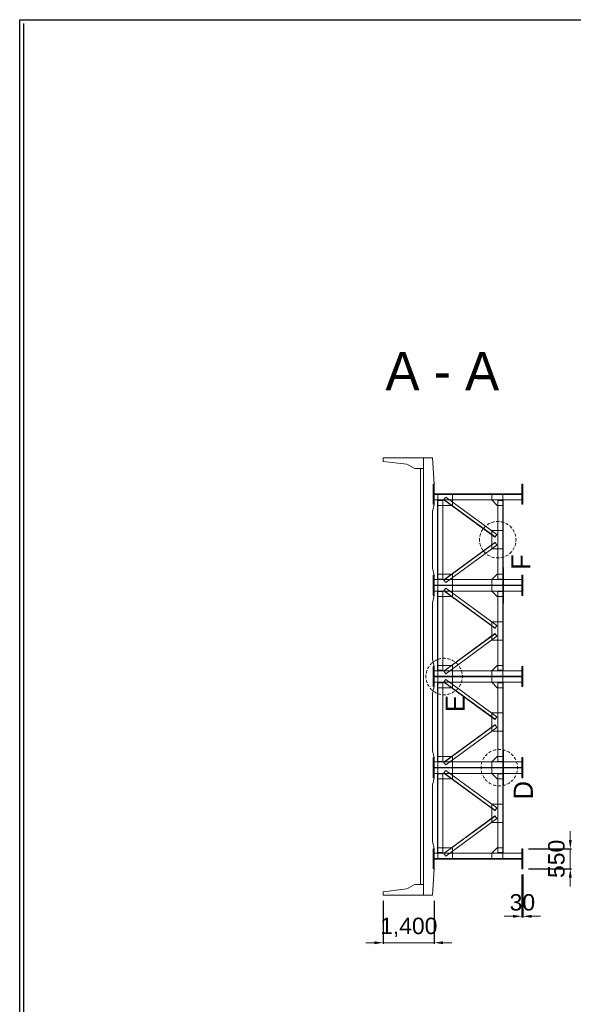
# Model space of a CAD drawing. Header units: metres. Extents: x 674733 to 752233, y -201459 to -147459.
# Tile 4 of 9: x 674733 to 689915, y -174459 to -147459. Entities that reach past the tile are written whole.
import ezdxf
from ezdxf.enums import TextEntityAlignment as Align

# ---------------------------------------------------------------- set-up
doc = ezdxf.new("R2010")
doc.units = ezdxf.units.M
doc.header["$MEASUREMENT"] = 0
doc.layers.get('Defpoints').update_dxf_attribs({"lineweight": 0})
for name, color, linetype, lineweight in [('A-DIM01', 1, 'Continuous', 0), ('Adojoint Line', 1, 'Continuous', 0), ('Concrete', 4, 'Continuous', 0), ('Dimension Line', 2, 'Continuous', 0), ('Steel Girder', 6, 'Continuous', 0), ('Text', 3, 'Continuous', 0)]:
    doc.layers.add(name, color=color, linetype=linetype, lineweight=lineweight)
doc.styles.get("Standard").update_dxf_attribs({"font": 'txt', "height": 5})
doc.styles.add('style2', font='arial.ttf')
doc.styles.add('돋움', font='txt')
doc.dimstyles.new('DIM01', dxfattribs={"dimtxt": 3.5, "dimasz": 0.8, "dimexe": 2, "dimexo": 10, "dimgap": 1.25, "dimtad": 1, "dimdec": 0, "dimzin": 0, "dimtxsty": '돋움', "dimcen": 0.09, "dimclrd": 1, "dimclre": 1, "dimclrt": 256, "dimadec": 0, "dimazin": 0, "dimtfac": 0.072, "dimtdec": 0, "dimtix": 1, "dimtmove": 2, "dimatfit": 3, "dimfxl": 1, "dimtolj": 1, "dimtzin": 0, "dimlwd": -1, "dimarcsym": 0})

# ---------------------------------------------------------------- blocks, each defined once
blk = doc.blocks.new('*U125')
at = {"layer": 'Dimension Line'}
for start, end in [(145, 150), (135, 140), (130, 135), (120, 125), (115, 120), (105, 110), (100, 105), (90, 95), (85, 90), (75, 80), (70, 75), (60, 65), (55, 60), (45, 50), (40, 45), (30, 35), (175, 180), (165, 170), (160, 165), (150, 155), (25, 30), (15, 20), (10, 15), (0, 5), (0, 5), (180, 185), (190, 195), (195, 200), (205, 210), (210, 215), (325, 330), (330, 335), (340, 345), (345, 350), (355, 0), (220, 225), (225, 230), (235, 240), (240, 245), (250, 255), (255, 260), (265, 270), (270, 275), (280, 285), (285, 290), (295, 300), (300, 305), (310, 315), (315, 320)]:
    blk.add_arc((-0.000011, -0.000025, 0.000035), 500, start, end, dxfattribs=at)
blk = doc.blocks.new('*D238')
at = {"layer": 'A-DIM01', "color": 1, "lineweight": -2}
for p, q in [((684703.134942, -171619.944444), (684703.134942, -172800.200717)), ((686103.134942, -171619.944444), (686103.134942, -172800.200717))]:
    blk.add_line(p, q, dxfattribs=at)
at = {"layer": 'A-DIM01', "color": 1}
for p, q in [((684463.134942, -172770.200717), (684223.134942, -172770.200717)), ((684703.134942, -172770.200717), (686103.134942, -172770.200717)), ((686343.134942, -172770.200717), (686583.134942, -172770.200717))]:
    blk.add_line(p, q, dxfattribs=at)
for points in [[(684463.134942, -172730.200717), (684463.134942, -172810.200717), (684703.134942, -172770.200717)], [(686343.134942, -172730.200717), (686343.134942, -172810.200717), (686103.134942, -172770.200717)]]:
    blk.add_solid(points, dxfattribs=at)
at = {"layer": 'Defpoints', "color": 0}
for p in [(684703.134942, -171469.944444), (686103.134942, -171469.944444), (686103.134942, -172770.200717)]:
    blk.add_point(p, dxfattribs=at)
at = {"layer": 'A-DIM01', "color": 7, "insert": (685403.134942, -172349.770977), "char_height": 450, "attachment_point": 5, "style": 'style2'}
blk.add_mtext('\\A1;1,400', dxfattribs=at)
blk = doc.blocks.new('*D240')
at = {"layer": 'A-DIM01', "color": 1, "lineweight": -2}
for p, q in [((688503.134942, -170894.944444), (688503.134942, -172075.200717)), ((688533.134942, -170894.944444), (688533.134942, -172075.200717))]:
    blk.add_line(p, q, dxfattribs=at)
at = {"layer": 'A-DIM01', "color": 1}
for p, q in [((688263.134942, -172045.200717), (688023.134942, -172045.200717)), ((688503.134942, -172045.200717), (688533.134942, -172045.200717)), ((688773.134942, -172045.200717), (689013.134942, -172045.200717))]:
    blk.add_line(p, q, dxfattribs=at)
for points in [[(688263.134942, -172005.200717), (688263.134942, -172085.200717), (688503.134942, -172045.200717)], [(688773.134942, -172005.200717), (688773.134942, -172085.200717), (688533.134942, -172045.200717)]]:
    blk.add_solid(points, dxfattribs=at)
at = {"layer": 'Defpoints', "color": 0}
for p in [(688503.134942, -170744.944444), (688533.134942, -170744.944444), (688533.134942, -172045.200717)]:
    blk.add_point(p, dxfattribs=at)
at = {"layer": 'A-DIM01', "color": 7, "insert": (688518.134942, -171665.289394), "char_height": 450, "attachment_point": 5, "style": 'style2'}
blk.add_mtext('\\A1;30', dxfattribs=at)
blk = doc.blocks.new('*D242')
at = {"layer": 'A-DIM01', "color": 1}
for p, q in [((689833.391215, -169954.944444), (689833.391215, -169714.944444)), ((689833.391215, -170744.944444), (689833.391215, -170194.944444)), ((689833.391215, -170984.944444), (689833.391215, -171224.944444))]:
    blk.add_line(p, q, dxfattribs=at)
at = {"layer": 'A-DIM01', "color": 1, "lineweight": -2}
for p, q in [((688683.134942, -170194.944444), (689863.391215, -170194.944444)), ((688683.134942, -170744.944444), (689863.391215, -170744.944444))]:
    blk.add_line(p, q, dxfattribs=at)
at = {"layer": 'A-DIM01', "color": 1}
for points in [[(689793.391215, -169954.944444), (689873.391215, -169954.944444), (689833.391215, -170194.944444)], [(689793.391215, -170984.944444), (689873.391215, -170984.944444), (689833.391215, -170744.944444)]]:
    blk.add_solid(points, dxfattribs=at)
at = {"layer": 'Defpoints', "color": 0}
for p in [(688533.134942, -170194.944444), (689833.391215, -170194.944444), (688533.134942, -170744.944444)]:
    blk.add_point(p, dxfattribs=at)
at = {"layer": 'A-DIM01', "color": 7, "insert": (689453.633371, -170469.944444), "char_height": 450, "attachment_point": 5, "rotation": 90, "style": 'style2'}
blk.add_mtext('\\A1;550', dxfattribs=at)

msp = doc.modelspace()

# ---------------------------------------------------------------- linework, layer by layer
for p, q in [((674732.93221, -201458.579537), (674732.93221, -147458.579537)), ((674732.93221, -147458.579537), (752232.93221, -147458.579537)), ((674832.93221, -147558.579537), (674832.93221, -201358.579537))]:
    msp.add_line(p, q)
at = {"layer": 'Concrete'}
for p, q in [((684703.134942, -159569.944444), (684703.134942, -159469.944444)), ((684703.134942, -159469.944444), (685803.134942, -159469.944444)), ((685353.134942, -159649.944444), (684703.134942, -159569.944444)), ((685803.134942, -171469.944444), (685803.134942, -159469.944444)), ((685803.134942, -159469.944444), (686053.134942, -159469.944444)), ((686053.134942, -159469.944444), (686103.134942, -160194.944444)), ((685573.134942, -159769.944444), (685353.134942, -159649.944444)), ((685803.134942, -159769.944444), (685573.134942, -159769.944444)), ((685723.134942, -171169.944444), (685723.134942, -159769.944444)), ((686053.134942, -160944.944444), (686103.134942, -160744.944444)), ((686053.134942, -162494.944444), (686053.134942, -160944.944444)), ((686103.134942, -162694.944444), (686053.134942, -162494.944444)), ((686053.134942, -163444.944444), (686103.134942, -163244.944444)), ((686053.134942, -164994.944444), (686053.134942, -163444.944444)), ((686103.134942, -165194.944444), (686053.134942, -164994.944444)), ((686053.134942, -165944.944444), (686103.134942, -165744.944444)), ((686053.134942, -167494.944444), (686053.134942, -165944.944444)), ((686103.134942, -167694.944444), (686053.134942, -167494.944444)), ((686053.134942, -168444.944444), (686103.134942, -168244.944444)), ((686053.134942, -169994.944444), (686053.134942, -168444.944444)), ((686103.134942, -170194.944444), (686053.134942, -169994.944444)), ((686103.134942, -170744.944444), (686053.134942, -171469.944444)), ((685353.134942, -171289.944444), (685573.134942, -171169.944444)), ((685573.134942, -171169.944444), (685803.134942, -171169.944444)), ((684703.134942, -171369.944444), (685353.134942, -171289.944444)), ((684703.134942, -171469.944444), (684703.134942, -171369.944444)), ((684703.134942, -171469.944444), (685803.134942, -171469.944444)), ((686053.134942, -171469.944444), (685803.134942, -171469.944444))]:
    msp.add_line(p, q, dxfattribs=at)
at = {"layer": 'Steel Girder'}
for p, q in [((686073.134942, -160744.944444), (686073.134942, -160194.944444)), ((686073.134942, -160194.944444), (686103.134942, -160194.944444)), ((686103.134942, -160194.944444), (686103.134942, -160463.944444)), ((688503.134942, -160463.944444), (688503.134942, -160194.944444)), ((688503.134942, -160194.944444), (688533.134942, -160194.944444)), ((688533.134942, -160194.944444), (688533.134942, -160744.944444)), ((686103.134942, -160463.944444), (688503.134942, -160463.944444)), ((688503.134942, -160475.944444), (686103.134942, -160475.944444)), ((686103.134942, -160475.944444), (686103.134942, -160744.944444)), ((686103.134942, -160625.944444), (688503.134942, -160625.944444)), ((686338.134942, -160639.944445), (686191.134942, -160639.944445)), ((686191.134942, -160639.944445), (686191.134942, -162799.944445)), ((686203.134942, -160475.944444), (686203.134942, -160775.944444)), ((686338.134942, -162799.944445), (686338.134942, -160639.944445)), ((686367.555702, -160615.682464), (686364.00752, -160620.520894)), ((686364.00752, -160620.520894), (687765.039634, -161647.944444)), ((686417.23025, -160547.944444), (686367.555702, -160615.682464)), ((686367.555702, -160615.682464), (687768.587816, -161643.106014)), ((686417.23025, -160547.944444), (687818.262364, -161575.367994)), ((686603.134942, -160775.944444), (686603.134942, -160475.944444)), ((687679.134942, -160625.944444), (687679.134942, -160475.944444)), ((687829.134942, -160775.944444), (687679.134942, -160625.944444)), ((687844.134942, -162799.944445), (687844.134942, -160639.944445)), ((687844.134942, -160639.944445), (687991.134942, -160639.944445)), ((687979.134942, -160475.944444), (687979.134942, -160775.944444)), ((687991.134942, -160639.944445), (687991.134942, -162799.944445)), ((688503.134942, -160625.944444), (688503.134942, -160475.944444)), ((688503.134942, -160744.944444), (688503.134942, -160475.944444)), ((686103.134942, -160744.944444), (686073.134942, -160744.944444)), ((686203.134942, -160775.944444), (686603.134942, -160775.944444)), ((686203.134942, -162663.944444), (686203.134942, -160775.944444)), ((687979.134942, -160775.944444), (687829.134942, -160775.944444)), ((687979.134942, -162663.944444), (687979.134942, -160775.944444)), ((688533.134942, -160744.944444), (688503.134942, -160744.944444)), ((687679.134942, -161969.944444), (687679.134942, -161469.944444)), ((687679.134942, -161469.944444), (687979.134942, -161469.944444)), ((687768.587816, -161643.106014), (687765.039634, -161647.944444)), ((687818.262364, -161575.367994), (687768.587816, -161643.106014)), ((686364.00752, -162819.367994), (687765.039634, -161791.944444)), ((686367.555702, -162824.206424), (687768.587816, -161796.782874)), ((686417.23025, -162891.944444), (687818.262364, -161864.520894)), ((687679.134942, -161969.944444), (687979.134942, -161969.944444)), ((687768.587816, -161796.782874), (687765.039634, -161791.944444)), ((687818.262364, -161864.520894), (687768.587816, -161796.782874)), ((687991.134942, -162619.944444), (687991.134942, -162479.944444)), ((687991.134942, -162479.944444), (688003.134942, -162479.944444)), ((688003.134942, -162479.944444), (688003.134942, -162963.944444)), ((686073.134942, -163244.944444), (686073.134942, -162694.944444)), ((686073.134942, -162694.944444), (686103.134942, -162694.944444)), ((686103.134942, -162694.944444), (686103.134942, -162963.944444)), ((686191.134942, -162799.944445), (686338.134942, -162799.944445)), ((686203.134942, -162963.944444), (686203.134942, -162663.944444)), ((686203.134942, -162663.944444), (686603.134942, -162663.944444)), ((686603.134942, -162663.944444), (686603.134942, -162963.944444)), ((687829.134942, -162663.944444), (687679.134942, -162813.944444)), ((687979.134942, -162663.944444), (687829.134942, -162663.944444)), ((687991.134942, -162799.944445), (687844.134942, -162799.944445)), ((687979.134942, -162963.944444), (687979.134942, -162663.944444)), ((687991.134942, -162963.944444), (687991.134942, -162619.944444)), ((687991.134942, -162619.944444), (688003.134942, -162619.944444)), ((688503.134942, -162963.944444), (688503.134942, -162694.944444)), ((688503.134942, -162694.944444), (688533.134942, -162694.944444)), ((688533.134942, -162694.944444), (688533.134942, -163244.944444)), ((686103.134942, -162813.944444), (688503.134942, -162813.944444)), ((686103.134942, -162963.944444), (688503.134942, -162963.944444)), ((688503.134942, -162975.944444), (686103.134942, -162975.944444)), ((686103.134942, -162975.944444), (686103.134942, -163244.944444)), ((686203.134942, -162975.944444), (686203.134942, -163275.944444)), ((686367.555702, -162824.206424), (686364.00752, -162819.367994)), ((686417.23025, -162891.944444), (686367.555702, -162824.206424)), ((686417.23025, -163047.944444), (686367.555702, -163115.682464)), ((686417.23025, -163047.944444), (687818.262364, -164075.367994)), ((686603.134942, -163275.944444), (686603.134942, -162975.944444)), ((687679.134942, -162813.944444), (687679.134942, -162963.944444)), ((687679.134942, -163125.944444), (687679.134942, -162975.944444)), ((687979.134942, -162975.944444), (687979.134942, -163275.944444)), ((687991.134942, -162975.944444), (687991.134942, -163319.944444)), ((688003.134942, -163459.944444), (688003.134942, -162975.944444)), ((688503.134942, -162813.944444), (688503.134942, -162963.944444)), ((688503.134942, -163125.944444), (688503.134942, -162975.944444)), ((688503.134942, -163244.944444), (688503.134942, -162975.944444)), ((686103.134942, -163244.944444), (686073.134942, -163244.944444)), ((686103.134942, -163125.944444), (688503.134942, -163125.944444)), ((686338.134942, -163139.944445), (686191.134942, -163139.944445)), ((686191.134942, -163139.944445), (686191.134942, -165299.944445)), ((686203.134942, -163275.944444), (686603.134942, -163275.944444)), ((686203.134942, -165163.944444), (686203.134942, -163275.944444)), ((686338.134942, -165299.944445), (686338.134942, -163139.944445)), ((686367.555702, -163115.682464), (686364.00752, -163120.520894)), ((686364.00752, -163120.520894), (687765.039634, -164147.944444)), ((686367.555702, -163115.682464), (687768.587816, -164143.106014)), ((687829.134942, -163275.944444), (687679.134942, -163125.944444)), ((687979.134942, -163275.944444), (687829.134942, -163275.944444)), ((687844.134942, -165299.944445), (687844.134942, -163139.944445)), ((687844.134942, -163139.944445), (687991.134942, -163139.944445)), ((687979.134942, -165163.944444), (687979.134942, -163275.944444)), ((687991.134942, -163139.944445), (687991.134942, -165299.944445)), ((687991.134942, -163319.944444), (687991.134942, -163459.944444)), ((687991.134942, -163319.944444), (688003.134942, -163319.944444)), ((688533.134942, -163244.944444), (688503.134942, -163244.944444)), ((687991.134942, -163459.944444), (688003.134942, -163459.944444)), ((687679.134942, -164469.944444), (687679.134942, -163969.944444)), ((687679.134942, -163969.944444), (687979.134942, -163969.944444)), ((687768.587816, -164143.106014), (687765.039634, -164147.944444)), ((687818.262364, -164075.367994), (687768.587816, -164143.106014)), ((686364.00752, -165319.367994), (687765.039634, -164291.944444)), ((686367.555702, -165324.206424), (687768.587816, -164296.782874)), ((686417.23025, -165391.944444), (687818.262364, -164364.520894)), ((687768.587816, -164296.782874), (687765.039634, -164291.944444)), ((687818.262364, -164364.520894), (687768.587816, -164296.782874)), ((687679.134942, -164469.944444), (687979.134942, -164469.944444)), ((686073.134942, -165744.944444), (686073.134942, -165194.944444)), ((686073.134942, -165194.944444), (686103.134942, -165194.944444)), ((686103.134942, -165194.944444), (686103.134942, -165463.944444)), ((686203.134942, -165463.944444), (686203.134942, -165163.944444)), ((686203.134942, -165163.944444), (686603.134942, -165163.944444)), ((686603.134942, -165163.944444), (686603.134942, -165463.944444)), ((687829.134942, -165163.944444), (687679.134942, -165313.944444)), ((687979.134942, -165163.944444), (687829.134942, -165163.944444)), ((687979.134942, -165463.944444), (687979.134942, -165163.944444)), ((688503.134942, -165463.944444), (688503.134942, -165194.944444)), ((688503.134942, -165194.944444), (688533.134942, -165194.944444)), ((688533.134942, -165194.944444), (688533.134942, -165744.944444)), ((686103.134942, -165313.944444), (688503.134942, -165313.944444)), ((686103.134942, -165463.944444), (688503.134942, -165463.944444)), ((688503.134942, -165475.944444), (686103.134942, -165475.944444)), ((686103.134942, -165475.944444), (686103.134942, -165744.944444)), ((686191.134942, -165299.944445), (686338.134942, -165299.944445)), ((686203.134942, -165475.944444), (686203.134942, -165775.944444)), ((686367.555702, -165324.206424), (686364.00752, -165319.367994)), ((686417.23025, -165391.944444), (686367.555702, -165324.206424)), ((686603.134942, -165775.944444), (686603.134942, -165475.944444)), ((687679.134942, -165313.944444), (687679.134942, -165463.944444)), ((687679.134942, -165625.944444), (687679.134942, -165475.944444)), ((687991.134942, -165299.944445), (687844.134942, -165299.944445)), ((687979.134942, -165475.944444), (687979.134942, -165775.944444)), ((688503.134942, -165313.944444), (688503.134942, -165463.944444)), ((688503.134942, -165625.944444), (688503.134942, -165475.944444)), ((688503.134942, -165744.944444), (688503.134942, -165475.944444)), ((686103.134942, -165744.944444), (686073.134942, -165744.944444)), ((686103.134942, -165625.944444), (688503.134942, -165625.944444)), ((686338.134942, -165639.944445), (686191.134942, -165639.944445)), ((686191.134942, -165639.944445), (686191.134942, -167799.944445)), ((686203.134942, -165775.944444), (686603.134942, -165775.944444)), ((686203.134942, -167663.944444), (686203.134942, -165775.944444)), ((686338.134942, -167799.944445), (686338.134942, -165639.944445)), ((686367.555702, -165615.682464), (686364.00752, -165620.520894)), ((686364.00752, -165620.520894), (687765.039634, -166647.944444)), ((686417.23025, -165547.944444), (686367.555702, -165615.682464)), ((686367.555702, -165615.682464), (687768.587816, -166643.106014)), ((686417.23025, -165547.944444), (687818.262364, -166575.367994)), ((687829.134942, -165775.944444), (687679.134942, -165625.944444)), ((687979.134942, -165775.944444), (687829.134942, -165775.944444)), ((687844.134942, -167799.944445), (687844.134942, -165639.944445)), ((687844.134942, -165639.944445), (687991.134942, -165639.944445)), ((687979.134942, -167663.944444), (687979.134942, -165775.944444)), ((687991.134942, -165639.944445), (687991.134942, -167799.944445)), ((688533.134942, -165744.944444), (688503.134942, -165744.944444)), ((687679.134942, -166969.944444), (687679.134942, -166469.944444)), ((687679.134942, -166469.944444), (687979.134942, -166469.944444)), ((687818.262364, -166575.367994), (687768.587816, -166643.106014)), ((686364.00752, -167819.367994), (687765.039634, -166791.944444)), ((686367.555702, -167824.206424), (687768.587816, -166796.782874)), ((687768.587816, -166643.106014), (687765.039634, -166647.944444)), ((687768.587816, -166796.782874), (687765.039634, -166791.944444)), ((687818.262364, -166864.520894), (687768.587816, -166796.782874)), ((686417.23025, -167891.944444), (687818.262364, -166864.520894)), ((687679.134942, -166969.944444), (687979.134942, -166969.944444)), ((686203.134942, -167963.944444), (686203.134942, -167663.944444)), ((686203.134942, -167663.944444), (686603.134942, -167663.944444)), ((686603.134942, -167663.944444), (686603.134942, -167963.944444)), ((687829.134942, -167663.944444), (687679.134942, -167813.944444)), ((687979.134942, -167663.944444), (687829.134942, -167663.944444)), ((687979.134942, -167963.944444), (687979.134942, -167663.944444)), ((687991.134942, -167619.944444), (687991.134942, -167479.944444)), ((687991.134942, -167479.944444), (688003.134942, -167479.944444)), ((687991.134942, -167963.944444), (687991.134942, -167619.944444)), ((687991.134942, -167619.944444), (688003.134942, -167619.944444)), ((688003.134942, -167479.944444), (688003.134942, -167963.944444)), ((686073.134942, -168244.944444), (686073.134942, -167694.944444)), ((686073.134942, -167694.944444), (686103.134942, -167694.944444)), ((686103.134942, -167694.944444), (686103.134942, -167963.944444)), ((686103.134942, -167813.944444), (688503.134942, -167813.944444)), ((686191.134942, -167799.944445), (686338.134942, -167799.944445)), ((686367.555702, -167824.206424), (686364.00752, -167819.367994)), ((686417.23025, -167891.944444), (686367.555702, -167824.206424)), ((687679.134942, -167813.944444), (687679.134942, -167963.944444)), ((687991.134942, -167799.944445), (687844.134942, -167799.944445)), ((688503.134942, -167963.944444), (688503.134942, -167694.944444)), ((688503.134942, -167694.944444), (688533.134942, -167694.944444)), ((688503.134942, -167813.944444), (688503.134942, -167963.944444)), ((688533.134942, -167694.944444), (688533.134942, -168244.944444)), ((686103.134942, -167963.944444), (688503.134942, -167963.944444)), ((688503.134942, -167975.944444), (686103.134942, -167975.944444)), ((686103.134942, -167975.944444), (686103.134942, -168244.944444)), ((686103.134942, -168125.944444), (688503.134942, -168125.944444)), ((686338.134942, -168139.944445), (686191.134942, -168139.944445)), ((686191.134942, -168139.944445), (686191.134942, -170299.944445)), ((686203.134942, -167975.944444), (686203.134942, -168275.944444)), ((686338.134942, -170299.944445), (686338.134942, -168139.944445)), ((686367.555702, -168115.682464), (686364.00752, -168120.520894)), ((686364.00752, -168120.520894), (687765.039634, -169147.944444)), ((686417.23025, -168047.944444), (686367.555702, -168115.682464)), ((686367.555702, -168115.682464), (687768.587816, -169143.106014)), ((686417.23025, -168047.944444), (687818.262364, -169075.367994)), ((686603.134942, -168275.944444), (686603.134942, -167975.944444)), ((687679.134942, -168125.944444), (687679.134942, -167975.944444)), ((687829.134942, -168275.944444), (687679.134942, -168125.944444)), ((687844.134942, -170299.944445), (687844.134942, -168139.944445)), ((687844.134942, -168139.944445), (687991.134942, -168139.944445)), ((687979.134942, -167975.944444), (687979.134942, -168275.944444)), ((687991.134942, -167975.944444), (687991.134942, -168319.944444)), ((687991.134942, -168139.944445), (687991.134942, -170299.944445)), ((688003.134942, -168459.944444), (688003.134942, -167975.944444)), ((688503.134942, -168125.944444), (688503.134942, -167975.944444)), ((688503.134942, -168244.944444), (688503.134942, -167975.944444)), ((686103.134942, -168244.944444), (686073.134942, -168244.944444)), ((686203.134942, -168275.944444), (686603.134942, -168275.944444)), ((686203.134942, -170163.944444), (686203.134942, -168275.944444)), ((687979.134942, -168275.944444), (687829.134942, -168275.944444)), ((687979.134942, -170163.944444), (687979.134942, -168275.944444)), ((687991.134942, -168319.944444), (687991.134942, -168459.944444)), ((687991.134942, -168319.944444), (688003.134942, -168319.944444)), ((687991.134942, -168459.944444), (688003.134942, -168459.944444)), ((688533.134942, -168244.944444), (688503.134942, -168244.944444)), ((687679.134942, -169469.944444), (687679.134942, -168969.944444)), ((687679.134942, -168969.944444), (687979.134942, -168969.944444)), ((687768.587816, -169143.106014), (687765.039634, -169147.944444)), ((687818.262364, -169075.367994), (687768.587816, -169143.106014)), ((686364.00752, -170319.367994), (687765.039634, -169291.944444)), ((686367.555702, -170324.206424), (687768.587816, -169296.782874)), ((686417.23025, -170391.944444), (687818.262364, -169364.520894)), ((687679.134942, -169469.944444), (687979.134942, -169469.944444)), ((687768.587816, -169296.782874), (687765.039634, -169291.944444)), ((687818.262364, -169364.520894), (687768.587816, -169296.782874)), ((686073.134942, -170744.944444), (686073.134942, -170194.944444)), ((686073.134942, -170194.944444), (686103.134942, -170194.944444)), ((686103.134942, -170194.944444), (686103.134942, -170463.944444)), ((686103.134942, -170313.944444), (688503.134942, -170313.944444)), ((686191.134942, -170299.944445), (686338.134942, -170299.944445)), ((686203.134942, -170463.944444), (686203.134942, -170163.944444)), ((686203.134942, -170163.944444), (686603.134942, -170163.944444)), ((686367.555702, -170324.206424), (686364.00752, -170319.367994)), ((686417.23025, -170391.944444), (686367.555702, -170324.206424)), ((686603.134942, -170163.944444), (686603.134942, -170463.944444)), ((687829.134942, -170163.944444), (687679.134942, -170313.944444)), ((687679.134942, -170313.944444), (687679.134942, -170463.944444)), ((687979.134942, -170163.944444), (687829.134942, -170163.944444)), ((687991.134942, -170299.944445), (687844.134942, -170299.944445)), ((687979.134942, -170463.944444), (687979.134942, -170163.944444)), ((688503.134942, -170463.944444), (688503.134942, -170194.944444)), ((688503.134942, -170194.944444), (688533.134942, -170194.944444)), ((688503.134942, -170313.944444), (688503.134942, -170463.944444)), ((688533.134942, -170194.944444), (688533.134942, -170744.944444)), ((686103.134942, -170463.944444), (688503.134942, -170463.944444)), ((688503.134942, -170475.944444), (686103.134942, -170475.944444)), ((686103.134942, -170475.944444), (686103.134942, -170744.944444)), ((688503.134942, -170744.944444), (688503.134942, -170475.944444)), ((686103.134942, -170744.944444), (686073.134942, -170744.944444)), ((688533.134942, -170744.944444), (688503.134942, -170744.944444))]:
    msp.add_line(p, q, dxfattribs=at)

# ---------------------------------------------------------------- block references
at = {"layer": 'Dimension Line', "rotation": 90}
for p in [(687844.134917, -161719.944433), (686373.134917, -165469.944433), (687885.134917, -167969.944433)]:
    msp.add_blockref('*U125', p, dxfattribs=at)

# ---------------------------------------------------------------- texts
at = {"layer": 'Adojoint Line'}
for s, p in [('F', (688740.711958, -162332.169284)), ('E', (686939.685166, -166212.168374)), ('D', (688806.398188, -168588.819328))]:
    msp.add_text(s, height=525, rotation=89.939213, dxfattribs=at).set_placement(p, align=Align.CENTER)
at = {"layer": 'Text'}
msp.add_text('A - A', height=1050, rotation=359.939213, dxfattribs=at).set_placement((686322.702136, -157622.059687), align=Align.CENTER)

# ---------------------------------------------------------------- dimensions: what is measured, and where the dimension line sits
at = {"layer": 'A-DIM01', "color": 1}
dim = msp.add_linear_dim(base=(689833.391215, -170194.944444), p1=(688533.134942, -170744.944444), p2=(688533.134942, -170194.944444), angle=90, dimstyle='DIM01', override={"dimscale": 30, "dimtxt": 15, "dimasz": 8, "dimexe": 1, "dimexo": 5, "dimgap": 5, "dimdsep": 46, "dimlunit": 6, "dimtxsty": 'style2', "dimclrt": 7}, dxfattribs=at)
dim.commit()
dim.dimension.update_dxf_attribs({"geometry": '*D242', "text_midpoint": (689453.633371, -170469.944444)})
for base, p1, p2, picture, middle in [((688533.134942, -172045.200717), (688503.134942, -170744.944444), (688533.134942, -170744.944444), '*D240', (688518.134942, -171665.289394)), ((686103.134942, -172770.200717), (684703.134942, -171469.944444), (686103.134942, -171469.944444), '*D238', (685403.134942, -172349.770977))]:
    dim = msp.add_linear_dim(base=base, p1=p1, p2=p2, dimstyle='DIM01', override={"dimscale": 30, "dimtxt": 15, "dimasz": 8, "dimexe": 1, "dimexo": 5, "dimgap": 5, "dimdsep": 46, "dimlunit": 6, "dimtxsty": 'style2', "dimclrt": 7}, dxfattribs=at)
    dim.commit()
    dim.dimension.update_dxf_attribs({"geometry": picture, "text_midpoint": middle})

doc.saveas('drawing.dxf')
